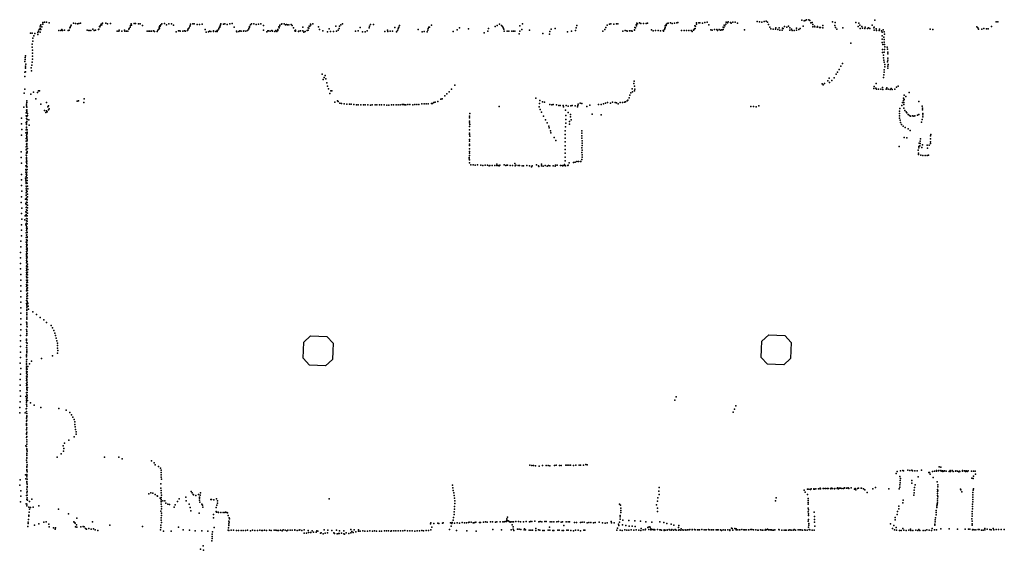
# Model space of a CAD drawing. Header units: millimetres. Extents: x -7648 to 12522, y 5832 to 17633.
# Tile 2 of 4: x -7648 to 2429, y 12201 to 17633. Entities that reach past the tile are written whole.
import ezdxf

# ---------------------------------------------------------------- set-up
doc = ezdxf.new("R2010")
doc.units = ezdxf.units.MM
doc.layers.add('P', color=9, linetype='Continuous')
doc.layers.add('PANOS', color=10, linetype='Continuous')

msp = doc.modelspace()

# ---------------------------------------------------------------- linework, layer by layer
at = {"layer": 'P'}
for p in [(-7440, 17545), (-7438, 17567), (-7430, 17581), (-7422, 17559), (-7411, 17605), (-7411, 17586), (-7393, 17608), (-7373, 17608), (-7348, 17601), (-7135, 17548), (-7131, 17552), (-7128, 17562), (-7120, 17578), (-7098, 17597), (-7078, 17593), (-7057, 17589), (-7042, 17593), (-7026, 17597), (-6901, 17537), (-6839, 17537), (-6830, 17563), (-6827, 17561), (-6821, 17575), (-6813, 17588), (-6807, 17581), (-6802, 17598), (-6768, 17597), (-6748, 17591), (-6717, 17595), (-6532, 17535), (-6527, 17544), (-6518, 17556), (-6513, 17574), (-6507, 17592), (-6504, 17578), (-6478, 17594), (-6462, 17594), (-6431, 17592), (-6416, 17592), (-6390, 17572), (-6224, 17536), (-6219, 17555), (-6217, 17545), (-6213, 17570), (-6209, 17568), (-6204, 17582), (-6194, 17591), (-6166, 17593), (-6147, 17582), (-6123, 17590), (-6094, 17589), (-6074, 17576), (-5923, 17541), (-5914, 17549), (-5906, 17567), (-5904, 17570), (-5901, 17588), (-5876, 17591), (-5862, 17590), (-5833, 17584), (-5807, 17585), (-5781, 17587), (-5611, 17542), (-5610, 17539), (-5604, 17558), (-5598, 17558), (-5595, 17570), (-5594, 17582), (-5588, 17590), (-5563, 17588), (-5549, 17589), (-5524, 17584), (-5499, 17591), (-5475, 17593), (-5453, 17555), (-5304, 17543), (-5303, 17541), (-5296, 17562), (-5295, 17558), (-5285, 17580), (-5277, 17590), (-5253, 17589), (-5228, 17585), (-5204, 17588), (-5180, 17589), (-5154, 17572), (-4997, 17559), (-4992, 17548), (-4987, 17577), (-4984, 17569), (-4970, 17586), (-4966, 17591), (-4942, 17589), (-4929, 17580), (-4918, 17583), (-4906, 17581), (-4894, 17582), (-4871, 17583), (-4859, 17573), (-4845, 17551), (-4751, 17556), (-4694, 17548), (-4690, 17547), (-4684, 17566), (-4680, 17565), (-4673, 17587), (-4668, 17581), (-4649, 17590), (-4591, 17561), (-4481, 17538), (-4411, 17568), (-4379, 17544), (-4374, 17565), (-4363, 17581), (-4344, 17591), (-4164, 17552), (-4073, 17549), (-4067, 17568), (-4056, 17583), (-4028, 17584), (-3810, 17554), (-3775, 17538), (-3771, 17551), (-3769, 17557), (-3760, 17573), (-3570, 17534), (-3466, 17542), (-3460, 17555), (-3455, 17555), (-3435, 17577), (-3146, 17548), (-3053, 17539), (-2850, 17542), (-2783, 17563), (-2762, 17574), (-2739, 17587), (-2716, 17575), (-2708, 17562), (-2700, 17549), (-2692, 17535), (-2530, 17570), (-2509, 17534), (-2501, 17591), (-2210, 17535), (-2167, 17543), (-1953, 17549), (-1947, 17574), (-1661, 17534), (-1648, 17554), (-1637, 17576), (-1611, 17588), (-1597, 17589), (-1567, 17587), (-1540, 17592), (-1525, 17590), (-1353, 17553), (-1346, 17548), (-1339, 17582), (-1337, 17570), (-1332, 17596), (-1324, 17589), (-1305, 17600), (-1290, 17595), (-1262, 17593), (-1236, 17595), (-1222, 17598), (-1045, 17543), (-1042, 17554), (-1041, 17571), (-1033, 17584), (-1031, 17575), (-1021, 17594), (-1012, 17599), (-986, 17600), (-971, 17593), (-947, 17596), (-923, 17600), (-911, 17603), (-743, 17539), (-739, 17569), (-736, 17544), (-732, 17567), (-722, 17600), (-720, 17586), (-698, 17601), (-686, 17602), (-660, 17597), (-637, 17604), (-613, 17606), (-595, 17580), (-490, 17534), (-447, 17558), (-442, 17552), (-439, 17578), (-432, 17571), (-422, 17588), (-419, 17608), (-404, 17601), (-396, 17610), (-372, 17603), (-367, 17599), (-348, 17606), (-324, 17606), (-300, 17596), (-101, 17614), (-77, 17611), (-53, 17609), (-30, 17613), (-7, 17617), (5, 17606), (17, 17585), (30, 17555), (41, 17538), (64, 17537), (87, 17536), (92, 17550), (125, 17548), (159, 17547), (167, 17544), (179, 17564), (202, 17557), (220, 17565), (233, 17549), (251, 17537), (302, 17546), (339, 17542), (357, 17628), (369, 17566), (380, 17621), (392, 17626), (405, 17631), (428, 17633), (440, 17626), (449, 17601), (462, 17603), (468, 17560), (471, 17584), (485, 17567), (491, 17559), (514, 17556), (517, 17563), (537, 17554), (549, 17552), (572, 17574), (572, 17551), (669, 17610), (693, 17574), (697, 17603), (702, 17554), (716, 17537), (778, 17550), (911, 17604), (935, 17562), (941, 17597), (952, 17576), (954, 17543), (972, 17563), (979, 17546), (1003, 17544), (1005, 17555), (1028, 17543), (1038, 17549), (1053, 17543), (1076, 17578), (1092, 17550), (1098, 17556), (1103, 17627), (1116, 17541), (1153, 17535), (1670, 17536), (2149, 17560), (2157, 17548), (2166, 17537), (2198, 17536), (2218, 17542), (2248, 17538), (2264, 17539), (2297, 17563), (2346, 17611), (2362, 17610), (-7537, 17494), (-7519, 17496), (-7514, 17443), (-7503, 17469), (-7492, 17490), (-7464, 17503), (-7461, 17483), (-7455, 17516), (-7449, 17533), (-7440, 17505), (-7431, 17533), (-7247, 17524), (-7226, 17522), (-7217, 17531), (-7209, 17524), (-7191, 17525), (-7151, 17521), (-7141, 17527), (-6958, 17527), (-6939, 17524), (-6938, 17523), (-6919, 17521), (-6887, 17524), (-6871, 17525), (-6842, 17532), (-6651, 17516), (-6635, 17517), (-6631, 17526), (-6604, 17517), (-6574, 17526), (-6573, 17517), (-6556, 17517), (-6541, 17517), (-6345, 17517), (-6328, 17517), (-6316, 17517), (-6300, 17514), (-6277, 17519), (-6269, 17511), (-6241, 17513), (-6235, 17525), (-6045, 17510), (-6021, 17519), (-6010, 17518), (-6006, 17514), (-5980, 17517), (-5962, 17520), (-5952, 17514), (-5929, 17524), (-5926, 17528), (-5749, 17533), (-5738, 17505), (-5715, 17508), (-5707, 17514), (-5691, 17512), (-5666, 17513), (-5665, 17518), (-5640, 17512), (-5628, 17513), (-5627, 17522), (-5619, 17525), (-5430, 17515), (-5424, 17509), (-5405, 17513), (-5396, 17519), (-5381, 17515), (-5358, 17516), (-5355, 17520), (-5333, 17515), (-5318, 17524), (-5312, 17526), (-5153, 17525), (-5119, 17510), (-5109, 17519), (-5103, 17519), (-5085, 17515), (-5067, 17521), (-5062, 17515), (-5038, 17513), (-5028, 17522), (-5015, 17513), (-5005, 17532), (-5005, 17524), (-4832, 17520), (-4824, 17525), (-4824, 17514), (-4796, 17511), (-4790, 17516), (-4774, 17519), (-4751, 17518), (-4739, 17506), (-4728, 17513), (-4706, 17521), (-4697, 17527), (-4579, 17531), (-4546, 17520), (-4497, 17509), (-4466, 17511), (-4435, 17513), (-4405, 17515), (-4387, 17526), (-4212, 17515), (-4185, 17518), (-4141, 17507), (-4113, 17509), (-4093, 17518), (-3910, 17512), (-3882, 17526), (-3880, 17511), (-3856, 17514), (-3831, 17516), (-3793, 17508), (-3783, 17523), (-3528, 17507), (-3507, 17511), (-3477, 17507), (-3472, 17527), (-3211, 17513), (-3171, 17529), (-2895, 17500), (-2858, 17514), (-2689, 17515), (-2658, 17515), (-2643, 17514), (-2612, 17514), (-2595, 17517), (-2579, 17516), (-2537, 17488), (-2531, 17515), (-2429, 17526), (-2294, 17491), (-2227, 17486), (-2223, 17513), (-2043, 17509), (-2002, 17517), (-1961, 17524), (-1681, 17517), (-1476, 17517), (-1451, 17524), (-1435, 17519), (-1432, 17516), (-1407, 17518), (-1391, 17520), (-1379, 17517), (-1357, 17528), (-1355, 17527), (-1182, 17529), (-1165, 17518), (-1141, 17521), (-1114, 17522), (-1089, 17520), (-1062, 17521), (-1060, 17514), (-1048, 17533), (-875, 17524), (-849, 17521), (-825, 17524), (-800, 17521), (-776, 17523), (-766, 17513), (-752, 17525), (-749, 17528), (-573, 17529), (-560, 17526), (-538, 17531), (-514, 17532), (-507, 17521), (-475, 17525), (-467, 17529), (-455, 17530), (-448, 17531), (-230, 17528), (110, 17532), (133, 17526), (156, 17527), (235, 17525), (258, 17523), (280, 17521), (303, 17527), (327, 17531), (1098, 17526), (1122, 17523), (1147, 17523), (1171, 17519), (1179, 17504), (1179, 17468), (1190, 17530), (1195, 17453), (1200, 17509), (1203, 17484), (1696, 17532), (-7520, 17383), (-7520, 17352), (-7515, 17412), (857, 17393), (1179, 17432), (1180, 17400), (1186, 17378), (1200, 17429), (1200, 17403), (1202, 17378), (1206, 17354), (1231, 17352), (-7592, 17246), (-7590, 17264), (-7518, 17320), (-7518, 17258), (-7516, 17289), (1181, 17329), (1181, 17298), (1193, 17270), (1194, 17244), (1201, 17300), (1202, 17327), (1232, 17330), (1236, 17283), (1237, 17240), (1238, 17302), (-7594, 17206), (-7593, 17226), (-7589, 17141), (-7588, 17158), (-7587, 17136), (-7586, 17177), (-7529, 17140), (-7524, 17169), (-7521, 17199), (-7518, 17228), (757, 17158), (773, 17183), (1196, 17220), (1199, 17197), (1205, 17174), (1206, 17150), (1234, 17202), (1236, 17220), (1238, 17157), (1238, 17137), (1240, 17175), (-7595, 17053), (-7594, 17097), (-7589, 17099), (-7527, 17109), (-4552, 17076), (-4533, 17040), (-4522, 17061), (637, 17034), (688, 17037), (707, 17074), (722, 17096), (738, 17122), (1192, 17041), (1197, 17069), (1199, 17095), (1201, 17121), (-4543, 17022), (-4514, 17027), (-4505, 16986), (-4497, 16952), (-3196, 16962), (-1361, 16980), (-1360, 17002), (-1357, 16952), (566, 16976), (575, 16965), (588, 16980), (622, 17007), (639, 16991), (663, 17011), (1092, 16930), (1098, 16948), (1115, 16931), (1116, 16980), (1184, 16938), (1227, 16935), (1270, 16930), (1327, 16941), (1344, 16954), (-7603, 16880), (-7596, 16921), (-7533, 16871), (-7508, 16892), (-7465, 16886), (-7455, 16903), (-7446, 16906), (-4489, 16925), (-4473, 16877), (-4463, 16903), (-4452, 16905), (-3298, 16853), (-3276, 16873), (-3254, 16894), (-3228, 16922), (-2365, 16830), (-1412, 16833), (-1405, 16862), (-1394, 16885), (-1379, 16925), (-1375, 16895), (-1357, 16906), (-1353, 16922), (1122, 16922), (1143, 16921), (1165, 16922), (1185, 16919), (1219, 16923), (1241, 16923), (1262, 16919), (1283, 16917), (1307, 16921), (1398, 16830), (1403, 16861), (1420, 16848), (1454, 16887), (-7604, 16736), (-7578, 16768), (-7578, 16751), (-7576, 16803), (-7576, 16784), (-7575, 16737), (-7483, 16824), (-7430, 16768), (-7373, 16786), (-7359, 16741), (-7352, 16751), (-7060, 16800), (-7046, 16804), (-6993, 16785), (-6987, 16823), (-4423, 16787), (-4396, 16802), (-4387, 16795), (-4371, 16777), (-4353, 16775), (-4327, 16770), (-4300, 16768), (-4274, 16767), (-4256, 16767), (-4229, 16766), (-4202, 16763), (-4185, 16761), (-4158, 16761), (-4130, 16761), (-4112, 16762), (-4085, 16762), (-4058, 16758), (-4039, 16762), (-4011, 16763), (-3993, 16760), (-3965, 16761), (-3946, 16763), (-3918, 16760), (-3891, 16758), (-3871, 16759), (-3842, 16763), (-3823, 16761), (-3794, 16763), (-3775, 16761), (-3755, 16763), (-3735, 16764), (-3725, 16765), (-3715, 16765), (-3706, 16763), (-3696, 16763), (-3674, 16765), (-3654, 16766), (-3626, 16763), (-3604, 16766), (-3584, 16766), (-3563, 16765), (-3531, 16770), (-3510, 16770), (-3489, 16770), (-3467, 16773), (-3435, 16774), (-3423, 16776), (-3408, 16785), (-3396, 16787), (-3369, 16797), (-3337, 16818), (-3323, 16824), (-2740, 16746), (-2332, 16742), (-2329, 16774), (-2325, 16805), (-2296, 16793), (-2276, 16788), (-2221, 16766), (-2203, 16763), (-2188, 16764), (-2154, 16761), (-2131, 16753), (-2115, 16753), (-2085, 16754), (-2081, 16741), (-2056, 16755), (-2035, 16749), (-2007, 16751), (-1993, 16753), (-1963, 16751), (-1939, 16740), (-1936, 16753), (-1933, 16768), (-1911, 16777), (-1895, 16775), (-1843, 16744), (-1813, 16759), (-1723, 16766), (-1696, 16765), (-1674, 16772), (-1652, 16777), (-1631, 16785), (-1600, 16778), (-1582, 16788), (-1554, 16784), (-1540, 16782), (-1522, 16771), (-1504, 16784), (-1480, 16785), (-1458, 16789), (-1449, 16792), (-1430, 16803), (-1423, 16810), (-164, 16743), (-138, 16743), (-111, 16740), (-85, 16750), (1380, 16756), (1388, 16784), (1397, 16806), (1399, 16786), (1400, 16766), (1402, 16728), (1404, 16815), (1554, 16796), (1588, 16749), (1592, 16728), (-7582, 16650), (-7581, 16679), (-7579, 16708), (-7576, 16678), (-7576, 16643), (-7575, 16698), (-7575, 16694), (-7574, 16711), (-7569, 16674), (-7567, 16653), (-7393, 16704), (-7379, 16684), (-7374, 16701), (-7368, 16691), (-7352, 16711), (-7345, 16719), (-3045, 16647), (-3045, 16629), (-3040, 16672), (-2322, 16715), (-2309, 16685), (-2286, 16645), (-2063, 16708), (-2059, 16651), (-2035, 16684), (-2011, 16663), (-2011, 16638), (-1789, 16666), (-1697, 16659), (1355, 16673), (1356, 16697), (1357, 16649), (1361, 16724), (1412, 16705), (1424, 16688), (1430, 16678), (1444, 16664), (1460, 16653), (1469, 16647), (1491, 16648), (1502, 16647), (1514, 16649), (1540, 16655), (1555, 16662), (1593, 16709), (1594, 16658), (1595, 16674), (1596, 16639), (-7630, 16567), (-7628, 16624), (-7582, 16581), (-7580, 16561), (-7579, 16532), (-7578, 16620), (-7578, 16568), (-7575, 16592), (-7574, 16589), (-7573, 16611), (-7553, 16608), (-7551, 16553), (-3046, 16538), (-3043, 16595), (-3043, 16578), (-3042, 16560), (-2265, 16608), (-2250, 16576), (-2232, 16542), (-2063, 16535), (-2060, 16612), (-2060, 16573), (-2022, 16590), (-2022, 16565), (-2003, 16609), (1356, 16625), (1363, 16604), (1368, 16582), (1378, 16561), (1393, 16543), (1415, 16528), (1581, 16584), (1590, 16610), (-7629, 16451), (-7627, 16509), (-7584, 16475), (-7582, 16504), (-7580, 16525), (-7580, 16446), (-7576, 16428), (-7575, 16459), (-7575, 16438), (-7573, 16481), (-7572, 16473), (-7570, 16505), (-3046, 16504), (-3044, 16473), (-3043, 16457), (-3042, 16442), (-2230, 16525), (-2217, 16496), (-2211, 16475), (-2177, 16427), (-2066, 16458), (-2065, 16496), (-1896, 16495), (-1895, 16445), (-1894, 16470), (1405, 16426), (1444, 16515), (1465, 16499), (1675, 16445), (1677, 16458), (-7583, 16388), (-7581, 16417), (-7581, 16330), (-7579, 16359), (-7576, 16334), (-7575, 16351), (-7574, 16394), (-7574, 16364), (-7572, 16393), (-7571, 16409), (-3046, 16405), (-3045, 16389), (-3043, 16360), (-3043, 16346), (-2162, 16396), (-2067, 16381), (-2067, 16342), (-2064, 16419), (-1896, 16421), (-1892, 16345), (-1890, 16394), (-1890, 16369), (1354, 16334), (1430, 16424), (1555, 16336), (1556, 16368), (1564, 16341), (1567, 16390), (1567, 16366), (1570, 16415), (1586, 16325), (1592, 16353), (1641, 16348), (1661, 16347), (1673, 16414), (1675, 16382), (1675, 16367), (-7634, 16279), (-7582, 16302), (-7581, 16245), (-7579, 16266), (-7578, 16244), (-7577, 16309), (-7577, 16271), (-7573, 16285), (-7572, 16269), (-7569, 16313), (-3046, 16311), (-3045, 16283), (-3045, 16268), (-3043, 16242), (-2067, 16265), (-2066, 16227), (-2065, 16303), (-1895, 16274), (-1894, 16322), (-1893, 16298), (-1892, 16224), (-1891, 16248), (1549, 16297), (1550, 16268), (1551, 16254), (1555, 16321), (1576, 16245), (1596, 16243), (1618, 16242), (1640, 16242), (1642, 16319), (1653, 16245), (-7634, 16222), (-7631, 16164), (-7585, 16137), (-7580, 16215), (-7580, 16180), (-7580, 16170), (-7580, 16125), (-7579, 16223), (-7578, 16213), (-7578, 16198), (-7577, 16138), (-7576, 16185), (-7575, 16157), (-7573, 16128), (-3047, 16223), (-3047, 16209), (-3046, 16168), (-3045, 16197), (-3031, 16146), (-3008, 16147), (-2988, 16144), (-2963, 16146), (-2930, 16144), (-2909, 16141), (-2883, 16144), (-2859, 16144), (-2843, 16136), (-2838, 16140), (-2811, 16142), (-2786, 16142), (-2764, 16153), (-2764, 16139), (-2750, 16140), (-2740, 16136), (-2734, 16144), (-2690, 16148), (-2671, 16139), (-2663, 16143), (-2654, 16143), (-2628, 16142), (-2603, 16139), (-2580, 16162), (-2578, 16137), (-2570, 16143), (-2546, 16140), (-2533, 16139), (-2506, 16137), (-2493, 16136), (-2457, 16141), (-2430, 16138), (-2409, 16126), (-2402, 16136), (-2359, 16146), (-2337, 16138), (-2334, 16131), (-2306, 16154), (-2306, 16136), (-2291, 16135), (-2269, 16141), (-2251, 16133), (-2237, 16139), (-2222, 16138), (-2187, 16138), (-2167, 16135), (-2163, 16143), (-2146, 16143), (-2114, 16140), (-2096, 16140), (-2093, 16138), (-2079, 16140), (-2072, 16151), (-2066, 16188), (-2063, 16137), (-2038, 16142), (-2034, 16145), (-2024, 16167), (-1981, 16170), (-1964, 16173), (-1947, 16181), (-1928, 16181), (-1908, 16182), (-1905, 16180), (-1896, 16201), (-7631, 16049), (-7585, 16101), (-7585, 16071), (-7583, 16052), (-7583, 16027), (-7582, 16098), (-7582, 16094), (-7580, 16054), (-7576, 16072), (-7574, 16043), (-7572, 16099), (-7628, 15992), (-7628, 15935), (-7588, 16009), (-7585, 16000), (-7584, 15985), (-7582, 15956), (-7582, 15928), (-7581, 15966), (-7577, 15922), (-7573, 15986), (-7573, 15958), (-7572, 16014), (-7567, 15929), (-7627, 15877), (-7583, 15901), (-7582, 15860), (-7581, 15837), (-7581, 15833), (-7580, 15880), (-7577, 15885), (-7570, 15874), (-7569, 15846), (-7566, 15901), (-7632, 15763), (-7629, 15820), (-7587, 15796), (-7584, 15752), (-7581, 15740), (-7579, 15792), (-7579, 15766), (-7578, 15805), (-7572, 15790), (-7570, 15762), (-7569, 15818), (-7569, 15734), (-7629, 15649), (-7627, 15705), (-7592, 15626), (-7585, 15667), (-7582, 15710), (-7582, 15625), (-7581, 15663), (-7581, 15638), (-7580, 15688), (-7579, 15713), (-7571, 15679), (-7570, 15624), (-7569, 15707), (-7569, 15651), (-7628, 15534), (-7626, 15591), (-7597, 15584), (-7584, 15540), (-7582, 15525), (-7580, 15575), (-7580, 15550), (-7579, 15599), (-7573, 15542), (-7572, 15569), (-7570, 15596), (-7630, 15421), (-7628, 15477), (-7581, 15452), (-7580, 15475), (-7579, 15500), (-7579, 15427), (-7574, 15514), (-7574, 15487), (-7574, 15432), (-7573, 15497), (-7573, 15459), (-7570, 15454), (-7638, 15365), (-7581, 15403), (-7581, 15356), (-7579, 15378), (-7579, 15330), (-7575, 15323), (-7574, 15350), (-7573, 15404), (-7573, 15377), (-7572, 15327), (-7571, 15411), (-7571, 15369), (-7640, 15251), (-7638, 15308), (-7580, 15307), (-7579, 15260), (-7579, 15237), (-7579, 15225), (-7578, 15283), (-7574, 15243), (-7573, 15285), (-7573, 15239), (-7571, 15267), (-7570, 15294), (-7639, 15194), (-7639, 15138), (-7580, 15168), (-7578, 15213), (-7578, 15190), (-7577, 15144), (-7574, 15212), (-7574, 15185), (-7574, 15159), (-7574, 15117), (-7573, 15201), (-7570, 15158), (-7569, 15131), (-7639, 15081), (-7637, 15023), (-7579, 15111), (-7579, 15044), (-7578, 15066), (-7577, 15088), (-7577, 15021), (-7576, 15075), (-7576, 15033), (-7569, 15104), (-7569, 15022), (-7568, 15049), (-7566, 15076), (-7637, 14966), (-7580, 14966), (-7578, 14999), (-7578, 14922), (-7576, 14943), (-7575, 14991), (-7573, 14949), (-7568, 14995), (-7567, 14968), (-7567, 14941), (-7567, 14914), (-7638, 14854), (-7637, 14910), (-7577, 14900), (-7577, 14856), (-7576, 14878), (-7575, 14823), (-7574, 14907), (-7574, 14865), (-7574, 14824), (-7569, 14834), (-7568, 14860), (-7567, 14887), (-7638, 14797), (-7635, 14741), (-7577, 14759), (-7577, 14727), (-7576, 14780), (-7575, 14802), (-7575, 14782), (-7575, 14716), (-7570, 14753), (-7569, 14739), (-7568, 14807), (-7567, 14780), (-7565, 14726), (-7638, 14627), (-7637, 14684), (-7576, 14684), (-7576, 14663), (-7575, 14631), (-7574, 14705), (-7574, 14656), (-7574, 14614), (-7570, 14697), (-7562, 14699), (-7557, 14671), (-7515, 14643), (-7476, 14614), (-7638, 14514), (-7635, 14571), (-7577, 14536), (-7575, 14610), (-7575, 14572), (-7575, 14568), (-7574, 14589), (-7574, 14530), (-7574, 14515), (-7437, 14585), (-7402, 14559), (-7375, 14532), (-7638, 14457), (-7577, 14463), (-7576, 14442), (-7576, 14421), (-7575, 14494), (-7574, 14446), (-7573, 14488), (-7325, 14504), (-7311, 14477), (-7298, 14451), (-7289, 14425), (-7639, 14401), (-7639, 14344), (-7579, 14363), (-7578, 14328), (-7577, 14400), (-7577, 14359), (-7577, 14349), (-7574, 14404), (-7573, 14320), (-7281, 14399), (-7274, 14373), (-7267, 14347), (-7260, 14322), (-7640, 14231), (-7639, 14287), (-7577, 14278), (-7576, 14296), (-7576, 14275), (-7576, 14254), (-7576, 14237), (-7576, 14223), (-7262, 14296), (-7261, 14219), (-7260, 14270), (-7257, 14245), (-7642, 14117), (-7639, 14174), (-7579, 14108), (-7578, 14150), (-7577, 14202), (-7577, 14195), (-7577, 14181), (-7577, 14129), (-7577, 14111), (-7576, 14153), (-7549, 14110), (-7528, 14138), (-7426, 14165), (-7312, 14193), (-7637, 14061), (-7578, 14014), (-7577, 14087), (-7577, 14069), (-7577, 14056), (-7577, 14035), (-7575, 14027), (-7573, 14029), (-7570, 14056), (-7564, 14083), (-7643, 13948), (-7641, 14004), (-7578, 13985), (-7578, 13941), (-7578, 13909), (-7577, 13962), (-7576, 13983), (-7575, 13949), (-7575, 13944), (-7573, 13976), (-7573, 13922), (-7572, 14002), (-7643, 13891), (-7643, 13834), (-7577, 13888), (-7577, 13818), (-7577, 13814), (-7576, 13867), (-7576, 13860), (-7576, 13846), (-7575, 13902), (-7573, 13895), (-7572, 13815), (-7570, 13842), (-7567, 13869), (-7644, 13721), (-7639, 13778), (-7586, 13775), (-7578, 13718), (-7577, 13750), (-7577, 13734), (-7576, 13793), (-7576, 13772), (-7571, 13788), (-7570, 13761), (-7568, 13734), (-7539, 13710), (-943, 13739), (-930, 13773), (-7647, 13607), (-7646, 13664), (-7592, 13607), (-7583, 13650), (-7577, 13697), (-7577, 13692), (-7577, 13653), (-7577, 13621), (-7575, 13676), (-7499, 13686), (-7431, 13664), (-7246, 13653), (-7173, 13634), (-7135, 13611), (-347, 13615), (-331, 13647), (-319, 13679), (-7578, 13555), (-7577, 13523), (-7576, 13578), (-7575, 13600), (-7575, 13534), (-7574, 13566), (-7117, 13587), (-7105, 13563), (-7092, 13539), (-7083, 13515), (-7579, 13481), (-7579, 13439), (-7578, 13500), (-7577, 13489), (-7577, 13478), (-7577, 13434), (-7576, 13456), (-7574, 13412), (-7082, 13489), (-7080, 13464), (-7077, 13439), (-7071, 13414), (-7578, 13397), (-7578, 13355), (-7577, 13389), (-7576, 13333), (-7575, 13310), (-7574, 13367), (-7574, 13313), (-7145, 13328), (-7091, 13361), (-7069, 13389), (-7586, 13271), (-7577, 13264), (-7575, 13241), (-7575, 13229), (-7574, 13287), (-7573, 13217), (-7204, 13269), (-7201, 13217), (-7197, 13244), (-7189, 13297), (-7577, 13123), (-7576, 13194), (-7575, 13187), (-7575, 13145), (-7574, 13170), (-7574, 13147), (-7574, 13103), (-7265, 13156), (-7225, 13188), (-6779, 13154), (-6633, 13154), (-6598, 13136), (-6298, 13116), (-7575, 13099), (-7575, 13051), (-7575, 13027), (-7574, 13060), (-7574, 13018), (-7573, 13076), (-7572, 13004), (-6272, 13098), (-6262, 13077), (-6227, 13060), (-6206, 13041), (-6201, 13020), (-2427, 13071), (-2408, 13070), (-2388, 13069), (-2369, 13067), (-2330, 13064), (-2298, 13070), (-2259, 13069), (-2240, 13068), (-2222, 13067), (-2176, 13070), (-2156, 13071), (-2122, 13069), (-2105, 13068), (-2059, 13073), (-2046, 13071), (-2027, 13072), (-2010, 13071), (-1981, 13068), (-1956, 13074), (-1923, 13074), (-1909, 13072), (-1879, 13071), (-1853, 13078), (-1840, 13076), (1332, 13007), (1365, 13014), (1391, 13017), (1397, 13016), (1441, 13020), (1462, 13017), (1482, 13020), (1489, 13016), (1513, 13015), (1537, 13014), (1583, 13022), (1695, 13007), (1713, 13010), (1734, 13019), (1735, 13012), (1757, 13013), (1759, 13019), (1761, 13054), (1779, 13051), (1779, 13017), (1783, 13012), (1798, 13015), (1800, 13009), (1810, 13010), (1818, 13013), (1834, 13011), (1863, 13009), (1876, 13019), (1878, 13008), (1895, 13017), (1904, 13009), (1928, 13011), (1932, 13013), (1951, 13012), (1963, 13006), (1970, 13011), (1975, 13008), (2000, 13010), (2002, 13017), (2021, 13016), (2031, 13009), (2039, 13014), (2049, 13007), (2059, 13014), (2092, 13012), (2115, 13012), (2130, 13011), (-7644, 12924), (-7588, 12974), (-7584, 12932), (-7575, 12978), (-7575, 12966), (-7575, 12904), (-7574, 12954), (-7572, 12930), (-6201, 12997), (-6199, 12974), (-6199, 12951), (-6197, 12929), (1321, 12988), (1361, 12958), (1364, 12914), (1365, 12935), (1482, 12915), (1549, 12952), (1657, 12997), (1662, 12996), (1669, 12981), (1702, 12946), (1742, 12903), (2098, 12940), (2110, 12937), (2114, 12959), (2134, 12981), (-7648, 12867), (-7638, 12811), (-7576, 12828), (-7574, 12891), (-7573, 12879), (-7573, 12848), (-7573, 12803), (-7572, 12855), (-7572, 12806), (-6203, 12881), (-6202, 12836), (-6201, 12813), (-5892, 12804), (-3219, 12868), (-3214, 12842), (-3211, 12815), (-1106, 12808), (-1102, 12843), (382, 12818), (415, 12827), (428, 12826), (444, 12823), (448, 12827), (453, 12829), (478, 12831), (478, 12828), (485, 12827), (500, 12831), (527, 12829), (544, 12830), (545, 12837), (548, 12832), (575, 12833), (582, 12835), (598, 12834), (601, 12834), (618, 12833), (626, 12835), (649, 12834), (653, 12832), (661, 12837), (672, 12834), (692, 12831), (694, 12835), (718, 12834), (721, 12841), (733, 12832), (740, 12837), (747, 12836), (753, 12837), (766, 12834), (784, 12835), (789, 12836), (793, 12841), (813, 12837), (817, 12836), (831, 12841), (839, 12835), (862, 12839), (895, 12827), (903, 12834), (911, 12821), (925, 12834), (936, 12836), (963, 12836), (968, 12838), (987, 12831), (1000, 12821), (1085, 12829), (1111, 12844), (1248, 12831), (1352, 12829), (1359, 12849), (1360, 12871), (1364, 12892), (1481, 12889), (1507, 12817), (1510, 12843), (1515, 12870), (1745, 12823), (1745, 12802), (1747, 12871), (1747, 12851), (1748, 12809), (1979, 12828), (1983, 12819), (1993, 12801), (2111, 12816), (2115, 12830), (-7637, 12754), (-7580, 12763), (-7575, 12720), (-7574, 12790), (-7573, 12765), (-7572, 12739), (-7569, 12715), (-7547, 12700), (-7525, 12724), (-6328, 12778), (-6305, 12788), (-6284, 12785), (-6261, 12774), (-6242, 12760), (-6237, 12754), (-6212, 12735), (-6201, 12743), (-6200, 12720), (-6199, 12790), (-6199, 12705), (-6198, 12767), (-6183, 12709), (-6162, 12708), (-6034, 12699), (-6017, 12729), (-5949, 12744), (-5944, 12708), (-5884, 12790), (-5874, 12772), (-5868, 12768), (-5845, 12763), (-5819, 12774), (-5808, 12744), (-5807, 12736), (-5807, 12713), (-5801, 12764), (-5798, 12788), (-5693, 12720), (-5685, 12721), (-5662, 12719), (-5633, 12727), (-5625, 12706), (-4479, 12728), (-3205, 12789), (-3202, 12761), (-3198, 12734), (-3194, 12707), (-1119, 12703), (-1116, 12737), (-1104, 12774), (88, 12706), (93, 12737), (391, 12796), (414, 12771), (420, 12731), (421, 12712), (1025, 12792), (1395, 12716), (1502, 12765), (1507, 12791), (1744, 12782), (1744, 12708), (1745, 12762), (1745, 12729), (1747, 12749), (2106, 12745), (2106, 12721), (2107, 12698), (2108, 12792), (2108, 12769), (-7639, 12697), (-7582, 12677), (-7575, 12673), (-7575, 12658), (-7555, 12643), (-7546, 12621), (-7539, 12638), (-7511, 12644), (-7451, 12658), (-7252, 12621), (-6202, 12603), (-6201, 12696), (-6200, 12673), (-6198, 12651), (-6198, 12627), (-6154, 12684), (-6133, 12672), (-6115, 12669), (-6066, 12643), (-6056, 12665), (-5914, 12675), (-5904, 12640), (-5897, 12604), (-5806, 12693), (-5785, 12675), (-5776, 12664), (-5775, 12643), (-5637, 12600), (-5636, 12639), (-5629, 12663), (-5625, 12682), (-3198, 12651), (-3198, 12623), (-3194, 12680), (-1510, 12674), (-1499, 12662), (-1496, 12609), (-1495, 12633), (-1129, 12666), (-1121, 12633), (-1121, 12597), (421, 12692), (423, 12673), (423, 12634), (424, 12615), (1336, 12597), (1349, 12653), (1350, 12627), (1390, 12688), (1733, 12607), (1737, 12638), (1740, 12657), (1742, 12677), (1743, 12666), (1744, 12687), (2101, 12599), (2103, 12673), (2103, 12650), (2104, 12625), (-7559, 12518), (-7554, 12562), (-7554, 12549), (-7550, 12592), (-7150, 12576), (-7064, 12531), (-6199, 12533), (-6199, 12509), (-6198, 12580), (-6198, 12557), (-5810, 12582), (-5666, 12569), (-5664, 12534), (-5635, 12591), (-5618, 12592), (-5612, 12589), (-5589, 12588), (-5566, 12587), (-5549, 12589), (-5541, 12591), (-5528, 12587), (-5521, 12584), (-5513, 12559), (-5506, 12500), (-5504, 12534), (-5501, 12523), (-3213, 12509), (-3208, 12537), (-3201, 12567), (-3200, 12595), (-2667, 12496), (-2661, 12524), (-2661, 12510), (-2655, 12540), (-2650, 12504), (-2640, 12496), (-2542, 12497), (-2466, 12496), (-2405, 12497), (-2375, 12498), (-2259, 12497), (-1594, 12497), (-1503, 12519), (-1502, 12556), (-1502, 12544), (-1495, 12587), (-1474, 12509), (-1414, 12506), (-1351, 12502), (-1295, 12498), (423, 12596), (423, 12498), (424, 12576), (425, 12517), (426, 12556), (482, 12593), (486, 12546), (486, 12517), (1312, 12538), (1313, 12512), (1332, 12569), (1721, 12514), (1725, 12535), (1730, 12587), (1730, 12564), (2098, 12522), (2099, 12498), (2101, 12575), (2101, 12551), (-7566, 12444), (-7562, 12475), (-7560, 12489), (-7496, 12459), (-7452, 12472), (-7402, 12490), (-7377, 12492), (-7349, 12469), (-7345, 12443), (-7303, 12430), (-7284, 12416), (-7282, 12430), (-7095, 12493), (-7087, 12486), (-7080, 12478), (-7078, 12440), (-7067, 12461), (-7062, 12438), (-7022, 12441), (-6998, 12445), (-6987, 12441), (-6975, 12423), (-6965, 12418), (-6940, 12424), (-6918, 12416), (-6904, 12494), (-6894, 12421), (-6874, 12411), (-6849, 12404), (-6726, 12460), (-6392, 12446), (-6206, 12412), (-6205, 12436), (-6203, 12460), (-6198, 12486), (-6175, 12397), (-6097, 12396), (-6023, 12438), (-5976, 12410), (-5909, 12407), (-5851, 12401), (-5783, 12401), (-5721, 12398), (-5658, 12433), (-5515, 12406), (-5510, 12432), (-5508, 12404), (-5506, 12471), (-5506, 12454), (-5504, 12488), (-5482, 12408), (-5459, 12407), (-5429, 12405), (-5407, 12403), (-5383, 12403), (-5360, 12404), (-5338, 12404), (-5315, 12406), (-5287, 12402), (-5264, 12407), (-5243, 12403), (-5214, 12403), (-5191, 12407), (-5171, 12405), (-5164, 12403), (-5142, 12407), (-5121, 12405), (-5093, 12408), (-5073, 12405), (-5045, 12407), (-5025, 12407), (-5012, 12405), (-4998, 12404), (-4978, 12406), (-4963, 12402), (-4951, 12409), (-4931, 12408), (-4915, 12400), (-4905, 12406), (-4879, 12407), (-4859, 12408), (-4833, 12406), (-4832, 12411), (-4807, 12405), (-4787, 12406), (-4780, 12410), (-4762, 12403), (-4736, 12409), (-4697, 12404), (-4654, 12402), (-4606, 12401), (-4595, 12396), (-4532, 12411), (-4495, 12408), (-4455, 12405), (-4405, 12407), (-4374, 12402), (-4332, 12401), (-4259, 12414), (-4225, 12411), (-4182, 12411), (-4182, 12397), (-4162, 12396), (-4135, 12399), (-4114, 12397), (-4087, 12397), (-4066, 12399), (-4038, 12398), (-4017, 12399), (-3995, 12397), (-3967, 12397), (-3945, 12396), (-3916, 12399), (-3895, 12401), (-3873, 12399), (-3849, 12398), (-3843, 12400), (-3820, 12400), (-3798, 12401), (-3774, 12399), (-3751, 12399), (-3728, 12401), (-3705, 12403), (-3680, 12399), (-3656, 12402), (-3630, 12399), (-3605, 12398), (-3581, 12400), (-3556, 12401), (-3532, 12404), (-3514, 12401), (-3489, 12403), (-3464, 12405), (-3444, 12471), (-3441, 12481), (-3441, 12411), (-3430, 12437), (-3411, 12476), (-3369, 12480), (-3357, 12477), (-3322, 12479), (-3315, 12483), (-3248, 12415), (-3239, 12483), (-3233, 12447), (-3225, 12477), (-3222, 12486), (-3197, 12480), (-3176, 12405), (-3169, 12483), (-3147, 12480), (-3120, 12487), (-3097, 12483), (-3074, 12481), (-3073, 12402), (-3056, 12487), (-3047, 12488), (-3026, 12489), (-3008, 12481), (-2999, 12483), (-2990, 12487), (-2981, 12489), (-2977, 12398), (-2943, 12485), (-2933, 12487), (-2900, 12489), (-2880, 12493), (-2862, 12488), (-2830, 12491), (-2808, 12494), (-2806, 12415), (-2779, 12490), (-2766, 12491), (-2730, 12493), (-2717, 12410), (-2702, 12491), (-2688, 12491), (-2679, 12495), (-2629, 12489), (-2622, 12493), (-2617, 12409), (-2607, 12491), (-2607, 12463), (-2597, 12443), (-2596, 12416), (-2593, 12492), (-2592, 12405), (-2569, 12495), (-2552, 12419), (-2536, 12416), (-2521, 12492), (-2519, 12414), (-2493, 12493), (-2484, 12411), (-2480, 12420), (-2471, 12409), (-2434, 12408), (-2431, 12492), (-2419, 12495), (-2417, 12406), (-2400, 12406), (-2367, 12424), (-2366, 12404), (-2338, 12411), (-2336, 12491), (-2326, 12407), (-2322, 12495), (-2305, 12494), (-2293, 12405), (-2279, 12404), (-2273, 12495), (-2238, 12408), (-2227, 12437), (-2223, 12406), (-2218, 12492), (-2202, 12494), (-2193, 12405), (-2182, 12492), (-2180, 12403), (-2149, 12494), (-2141, 12407), (-2133, 12495), (-2126, 12407), (-2107, 12490), (-2096, 12405), (-2093, 12492), (-2083, 12404), (-2079, 12454), (-2056, 12493), (-2048, 12407), (-2036, 12492), (-2034, 12407), (-2020, 12494), (-2007, 12404), (-1980, 12402), (-1969, 12486), (-1959, 12408), (-1949, 12486), (-1933, 12406), (-1909, 12402), (-1908, 12486), (-1892, 12489), (-1876, 12406), (-1870, 12488), (-1863, 12406), (-1841, 12483), (-1824, 12486), (-1801, 12485), (-1777, 12484), (-1757, 12485), (-1719, 12489), (-1683, 12481), (-1656, 12479), (-1637, 12482), (-1590, 12482), (-1564, 12481), (-1535, 12408), (-1529, 12428), (-1518, 12468), (-1515, 12456), (-1508, 12488), (-1502, 12407), (-1482, 12404), (-1480, 12461), (-1454, 12411), (-1446, 12456), (-1434, 12408), (-1414, 12406), (-1410, 12449), (-1390, 12410), (-1380, 12447), (-1361, 12407), (-1350, 12446), (-1339, 12409), (-1310, 12407), (-1290, 12405), (-1287, 12426), (-1267, 12409), (-1246, 12410), (-1243, 12417), (-1241, 12492), (-1220, 12433), (-1208, 12413), (-1205, 12440), (-1197, 12438), (-1190, 12421), (-1188, 12410), (-1181, 12414), (-1180, 12490), (-1167, 12414), (-1159, 12410), (-1153, 12414), (-1149, 12411), (-1122, 12414), (-1119, 12414), (-1098, 12494), (-1095, 12409), (-1089, 12411), (-1078, 12407), (-1055, 12487), (-1053, 12409), (-1052, 12405), (-1042, 12407), (-1026, 12475), (-1023, 12410), (-1021, 12408), (-1000, 12413), (-996, 12410), (-982, 12469), (-982, 12406), (-973, 12415), (-955, 12407), (-952, 12458), (-939, 12413), (-929, 12408), (-905, 12433), (-904, 12408), (-902, 12454), (-899, 12410), (-880, 12407), (-878, 12421), (-861, 12412), (-859, 12406), (-838, 12409), (-829, 12408), (-813, 12412), (-798, 12409), (-788, 12413), (-767, 12410), (-764, 12415), (-741, 12413), (-734, 12411), (-711, 12411), (-696, 12409), (-689, 12410), (-668, 12414), (-665, 12414), (-644, 12410), (-627, 12412), (-622, 12410), (-598, 12415), (-592, 12412), (-570, 12411), (-563, 12409), (-548, 12412), (-548, 12409), (-519, 12412), (-511, 12410), (-498, 12412), (-477, 12410), (-464, 12405), (-449, 12412), (-428, 12412), (-428, 12407), (-400, 12410), (-380, 12403), (-379, 12412), (-362, 12427), (-356, 12424), (-348, 12407), (-328, 12425), (-316, 12421), (-315, 12411), (-305, 12411), (-285, 12410), (-278, 12412), (-257, 12415), (-238, 12412), (-227, 12409), (-212, 12410), (-190, 12412), (-186, 12409), (-165, 12413), (-154, 12414), (-138, 12412), (-113, 12410), (-94, 12408), (-90, 12407), (-67, 12409), (-48, 12408), (-42, 12406), (-17, 12407), (-14, 12413), (-9, 12412), (4, 12416), (17, 12410), (29, 12409), (38, 12410), (48, 12409), (54, 12407), (67, 12408), (82, 12412), (123, 12415), (125, 12409), (151, 12408), (177, 12407), (191, 12408), (196, 12406), (222, 12408), (233, 12411), (248, 12408), (267, 12408), (277, 12414), (293, 12408), (319, 12409), (337, 12410), (345, 12410), (365, 12407), (386, 12412), (391, 12407), (411, 12408), (425, 12438), (427, 12477), (428, 12457), (432, 12415), (437, 12412), (464, 12408), (484, 12408), (486, 12489), (490, 12447), (1265, 12473), (1285, 12425), (1297, 12454), (1305, 12411), (1321, 12434), (1325, 12408), (1356, 12405), (1374, 12405), (1391, 12424), (1402, 12407), (1423, 12405), (1452, 12406), (1468, 12418), (1474, 12403), (1493, 12404), (1522, 12406), (1545, 12404), (1553, 12414), (1566, 12403), (1597, 12404), (1618, 12404), (1636, 12409), (1660, 12407), (1684, 12404), (1690, 12423), (1714, 12409), (1717, 12469), (1717, 12457), (1720, 12491), (1734, 12412), (1780, 12422), (1863, 12420), (1951, 12419), (2029, 12416), (2063, 12418), (2077, 12416), (2099, 12459), (2101, 12473), (2102, 12412), (2107, 12413), (2121, 12410), (2137, 12411), (2160, 12415), (2173, 12414), (2197, 12407), (2213, 12407), (2229, 12424), (2231, 12409), (2254, 12416), (2281, 12413), (2295, 12411), (2314, 12426), (2323, 12409), (2344, 12415), (2371, 12413), (2398, 12413), (2429, 12415), (-5682, 12298), (-5678, 12344), (-5677, 12367), (-5677, 12322), (-5676, 12389), (-4738, 12376), (-4712, 12378), (-4692, 12383), (-4672, 12385), (-4667, 12384), (-4641, 12386), (-4615, 12387), (-4569, 12378), (-4563, 12380), (-4543, 12369), (-4523, 12377), (-4498, 12379), (-4432, 12380), (-4425, 12374), (-4398, 12371), (-4385, 12373), (-4379, 12373), (-4353, 12377), (-4332, 12371), (-4325, 12367), (-4307, 12379), (-4279, 12372), (-4260, 12380), (-4249, 12393), (-4234, 12385), (-4208, 12390), (-5796, 12214), (-5770, 12246), (-5766, 12201)]:
    msp.add_point(p, dxfattribs=at)
at = {"layer": 'PANOS'}
for points in [[(-4444, 14238), (-4448, 14155), (-4517, 14091), (-4600, 14094), (-4683, 14097), (-4747, 14167), (-4744, 14250), (-4741, 14333), (-4671, 14397), (-4588, 14394), (-4505, 14390), (-4441, 14320), (-4444, 14238)], [(244, 14247), (241, 14164), (171, 14100), (88, 14103), (5, 14106), (-59, 14176), (-56, 14259), (-52, 14342), (18, 14406), (100, 14403), (183, 14399), (248, 14330), (244, 14247)]]:
    msp.add_lwpolyline(points, dxfattribs=at)

doc.saveas('drawing.dxf')
